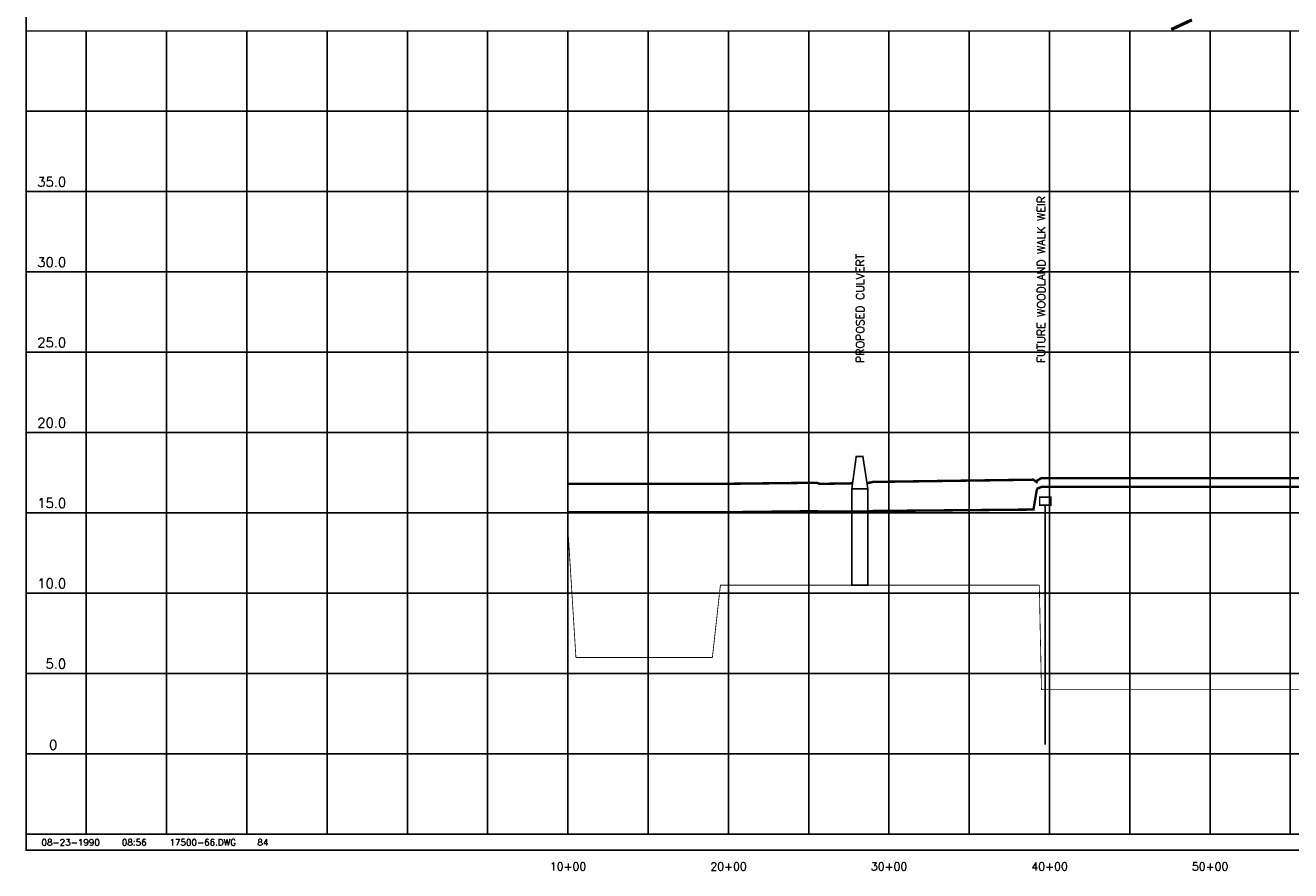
# Model space of a CAD drawing. Extents: x 223190 to 239950, y 793000 to 803727.
# Tile 1 of 5: x 223190 to 231072, y 793135 to 798397. Entities that reach past the tile are written whole.
import ezdxf
from ezdxf.enums import TextEntityAlignment as Align

# ---------------------------------------------------------------- set-up
doc = ezdxf.new("R2010")
doc.units = 0
doc.header["$LTSCALE"] = 800
doc.linetypes.add('DASHED', pattern=[0])
doc.layers.get('0').update_dxf_attribs({"linetype": 'CONTINUOUS'})
for name, color, linetype in [('BORDER', 1, 'CONTINUOUS'), ('FLOOD1', 15, 'CONTINUOUS'), ('FLOOD3', 15, 'CONTINUOUS'), ('GRID', 2, 'CONTINUOUS'), ('PRSTRUCT', 13, 'CONTINUOUS'), ('SPROF', 11, 'DASHED'), ('STRUCTURES', 1, 'CONTINUOUS'), ('TEXT', 7, 'CONTINUOUS')]:
    doc.layers.add(name, color=color, linetype=linetype)
doc.styles.get("Standard").update_dxf_attribs({"font": 'ROMANT'})

# ---------------------------------------------------------------- blocks, each defined once
blk = doc.blocks.new('PRWEIR')
at = {"layer": 'PRSTRUCT', "color": 0, "const_width": 10}
blk.add_lwpolyline([(-35, 0), (-35, 50), (35, 50), (35, 0)], close=True, dxfattribs=at)
blk.add_lwpolyline([(0, 0), (0, -1490)], dxfattribs=at)
blk = doc.blocks.new('LOGON')
at = {"color": 0}
blk.add_attdef('DATE', text='', height=1, dxfattribs=at).set_placement((-1.87, 1.76), align=Align.RIGHT)
for tag, p in [('TIME', (1.56, 1.76)), ('DRAWING', (8.97, 1.76)), ('OPERATOR', (22.66, 1.76))]:
    blk.add_attdef(tag, p, '', height=1, dxfattribs=at)

msp = doc.modelspace()

# ---------------------------------------------------------------- linework, layer by layer
at = {"layer": 'BORDER', "color": 0, "const_width": 10}
msp.add_lwpolyline([(223195, 793262), (239945, 793262), (239945, 803722), (223195, 803722)], close=True, dxfattribs=at)
for points in [[(223195, 798362), (239945, 798362)], [(223195, 793362), (239945, 793362)]]:
    msp.add_lwpolyline(points, dxfattribs=at)
at = {"layer": 'FLOOD1', "color": 0, "const_width": 15}
msp.add_lwpolyline([(226570, 795366), (226620, 795366), (227470, 795366), (227520, 795366), (228120, 795373), (228140, 795370), (228440, 795371), (228470, 795374), (229470, 795383), (229490, 795500), (229495, 795514), (229520, 795524), (231470, 795524), (232770, 795524), (232795, 795523), (232960.6, 795523.3)], dxfattribs=at)
at = {"layer": 'FLOOD3', "color": 0, "const_width": 15}
for points in [[(228433, 795547.8), (228440, 795548), (228470, 795555), (229470, 795569), (229490, 795554), (229495, 795565), (229520, 795579), (231470, 795579), (232770, 795579), (232795, 795574), (232971, 795577.1)], [(226570, 795543), (226620, 795543), (227470, 795543), (227520, 795543), (228120, 795550), (228140, 795543), (228343.3, 795546.3)]]:
    msp.add_lwpolyline(points, dxfattribs=at)
at = {"layer": 'GRID', "color": 0}
for points in [[(223570, 793362), (223570, 798362)], [(224070, 793362), (224070, 798362)], [(224570, 793362), (224570, 798362)], [(225070, 793362), (225070, 798362)], [(225570, 793362), (225570, 798362)], [(226070, 793362), (226070, 798362)], [(226570, 793362), (226570, 798362)], [(227070, 793362), (227070, 798362)], [(227570, 793362), (227570, 798362)], [(228070, 793362), (228070, 798362)], [(228570, 793362), (228570, 798362)], [(229070, 793362), (229070, 798362)], [(229570, 793362), (229570, 798362)], [(230070, 793362), (230070, 798362)], [(230570, 793362), (230570, 798362)], [(231070, 793362), (231070, 798362)], [(223195, 797862), (239945, 797862)], [(223195, 797362), (239945, 797362)], [(223195, 796862), (239945, 796862)], [(223195, 796362), (239945, 796362)], [(223195, 795862), (239945, 795862)], [(223195, 795362), (239945, 795362)], [(223195, 794862), (239945, 794862)], [(223195, 794362), (239945, 794362)], [(223195, 793862), (239945, 793862)]]:
    msp.add_lwpolyline(points, dxfattribs=at)
at = {"layer": 'PRSTRUCT', "color": 0, "const_width": 10}
msp.add_lwpolyline([(228338.6, 795512), (228366.1, 795713.5), (228407.4, 795713.5), (228438.6, 795512)], dxfattribs=at)
msp.add_lwpolyline([(228438.6, 794912), (228338.6, 794912), (228338.6, 795512), (228438.6, 795512)], close=True, dxfattribs=at)
at = {"layer": 'SPROF', "color": 0, "const_width": 5}
for points in [[(226570, 795262), (226620, 794462), (227470, 794462), (227520, 794912), (228120, 794912), (228140, 794912), (228440, 794912), (228470, 794912), (229506.5, 794912)], [(229506.5, 794912), (229520, 794262), (231470, 794262), (232870, 794262), (232895, 794462), (233195, 794462), (233220, 794262), (234770, 794262), (235670, 794262)]]:
    msp.add_lwpolyline(points, dxfattribs=at)
at = {"layer": 'STRUCTURES', "color": 0, "const_width": 20}
msp.add_lwpolyline([(230456.9, 798431.1), (230328.6, 798371.3)], dxfattribs=at)

# ---------------------------------------------------------------- block references
at = {"layer": 'PRSTRUCT', "color": 0}
msp.add_blockref('PRWEIR', (229543.8, 795409.8), dxfattribs=at)
at = {"layer": 'TEXT', "color": 0, "xscale": 40, "yscale": 40, "zscale": 40}
msp.add_blockref('LOGON', (223729, 793220.7), dxfattribs=at).add_auto_attribs({'DATE': '08-23-1990', 'TIME': '08:56', 'OPERATOR': '84', 'DRAWING': '17500-66.DWG'})

# ---------------------------------------------------------------- texts
at = {"layer": 'TEXT', "color": 0}
for s, p in [('35.0', (223264.7, 797393)), ('30.0', (223264.7, 796893)), ('25.0', (223264.7, 796393)), ('20.0', (223264.7, 795893)), ('15.0', (223264.7, 795393)), ('10.0', (223264.7, 794893)), ('5.0', (223315.7, 794393)), ('0', (223338.1, 793888.3))]:
    msp.add_text(s, height=60, dxfattribs=at).set_placement(p)
for s, p in [('FUTURE WOODLAND WALK WEIR', (229543.8, 796295.9)), ('PROPOSED CULVERT', (228415.4, 796295.9))]:
    msp.add_text(s, height=50, rotation=90, dxfattribs=at).set_placement(p)
for s, p in [('10+00', (226570.7, 793136.1)), ('20+00', (227570.7, 793136.1)), ('30+00', (228570.7, 793136.1)), ('40+00', (229570.7, 793136.1)), ('50+00', (230570.7, 793136.1))]:
    msp.add_text(s, height=50, dxfattribs=at).set_placement(p, align=Align.CENTER)

doc.saveas('drawing.dxf')
